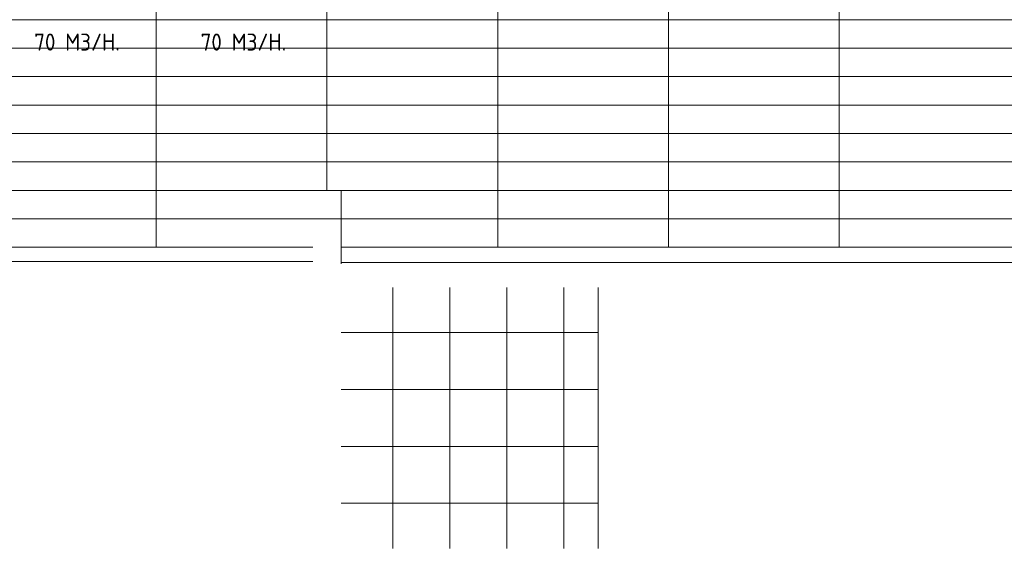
# Model space of a CAD drawing. Header units: millimetres. Extents: x -72915 to 21022, y 6278 to 52916.
# Tile 50 of 60: x -37854 to -27475, y 41273 to 46848. Entities that reach past the tile are written whole.
import ezdxf

# ---------------------------------------------------------------- set-up
doc = ezdxf.new("R2010")
doc.units = ezdxf.units.MM
doc.header["$LTSCALE"] = 50
doc.layers.add('4plfd', color=254, linetype='Continuous')
doc.layers.add('WM570---_TOEVOER', color=2, linetype='Continuous')
doc.styles.add('MAATVOERING', font='ISO')

# ---------------------------------------------------------------- blocks, each defined once
blk = doc.blocks.new('Groep-77')
at = {"color": 8, "linetype": 'Continuous', "lineweight": 13}
for p, q in [((-36159.112, 42574.14), (-36159.112, 39824.14)), ((-35559.112, 42574.14), (-35559.112, 39824.14)), ((-34959.112, 39824.14), (-34959.112, 42574.14)), ((-34359.112, 39824.14), (-34359.112, 42574.14)), ((-33994.912, 39824.14), (-33994.912, 42574.14)), ((-36705.112, 42099.14), (-33994.912, 42099.14)), ((-36705.112, 41499.14), (-33994.912, 41499.14)), ((-36705.112, 40899.14), (-33994.912, 40899.14)), ((-36705.112, 40299.14), (-33994.912, 40299.14))]:
    blk.add_line(p, q, dxfattribs=at)
blk = doc.blocks.new('Groep-79')
at = {"color": 8, "linetype": 'Continuous', "lineweight": 13}
for p, q in [((-38655, 50199), (-38655, 42999)), ((-38655, 50199), (-38655, 42999)), ((-36855, 50199), (-36855, 43599)), ((-36855, 50199), (-36855, 43599)), ((-35055, 50199), (-35055, 42999)), ((-35055, 50199), (-35055, 42999)), ((-33255, 50199), (-33255, 42999)), ((-33255, 50199), (-33255, 42999)), ((-31455, 50199), (-31455, 42999)), ((-31455, 50199), (-31455, 42999)), ((-65655, 45399), (-11883, 45399)), ((-65655, 45099), (-11883, 45099)), ((-65655, 44799), (-11883, 44799)), ((-65655, 44499), (-11683, 44499)), ((-65655, 44199), (-11683, 44199)), ((-65655, 43899), (-11683, 43899)), ((-65655, 43599), (-11683, 43599)), ((-36705, 43599), (-36855, 43599)), ((-36705, 42824), (-36705, 43599)), ((-65655, 43299), (-37005, 43299)), ((-65655, 43299), (-11683, 43299)), ((-11655, 43299), (-36705, 43299)), ((-54795, 42999), (-37005, 42999)), ((-4155, 42999), (-36705, 42999)), ((-37005, 42849), (-54805, 42849)), ((-4005, 42838), (-36705, 42838))]:
    blk.add_line(p, q, dxfattribs=at)
at = {"color": 8}
blk.add_blockref('Groep-77', (0, 0), dxfattribs=at)
blk = doc.blocks.new('Block plafond 1e verd')
at = {"layer": '4plfd'}
blk.add_blockref('Groep-79', (22005, -19149), dxfattribs=at)

msp = doc.modelspace()

# ---------------------------------------------------------------- block references
at = {"layer": 'WM570---_TOEVOER'}
msp.add_blockref('Block plafond 1e verd', (-19765, 20598), dxfattribs=at)

# ---------------------------------------------------------------- texts
at = {"layer": 'WM570---_TOEVOER', "style": 'MAATVOERING'}
for p in [(-37701, 46522), (-35947, 46522)]:
    msp.add_text('70 M3/H.', height=180, dxfattribs=at).set_placement(p)

doc.saveas('drawing.dxf')
